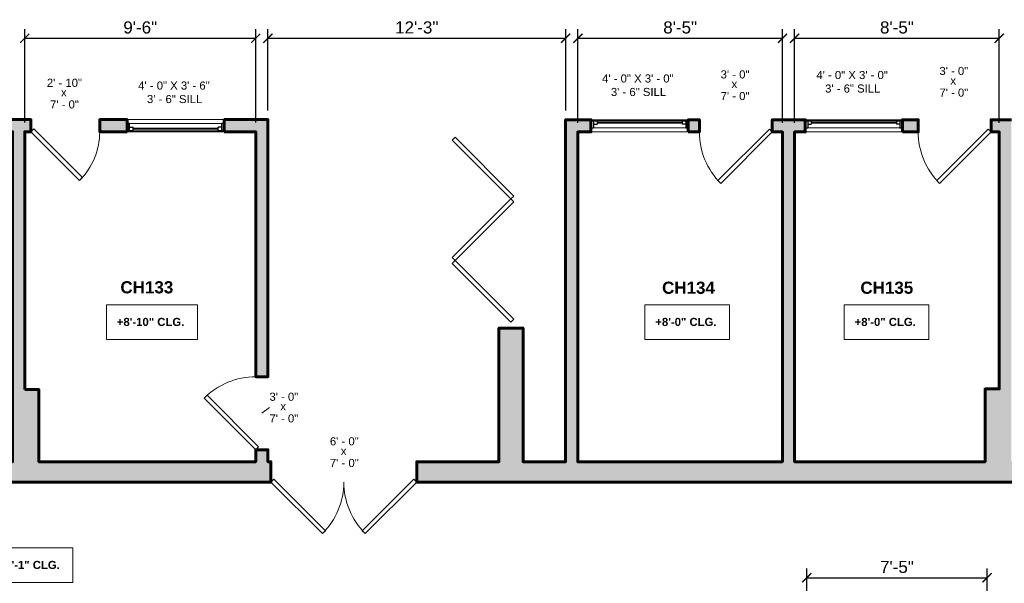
# Model space of a CAD drawing. Header units: inches. Extents: x -2078 to 109126, y -964 to 6385.
# Tile 133 of 137: x 22556 to 23042, y 3921 to 4199. Entities that reach past the tile are written whole.
import ezdxf

# ---------------------------------------------------------------- set-up
doc = ezdxf.new("R2010")
doc.units = ezdxf.units.IN
doc.header["$MEASUREMENT"] = 0
for name, color, linetype, lineweight in [('A-ANNO', 2, 'Continuous', 5), ('A-ANNO-DIMS', 1, 'Continuous', 9), ('A-DOOR', 1, 'Continuous', 18), ('A-GLAZ', 2, 'Continuous', 30), ('A-WALL', 3, 'Continuous', 40), ('A-WINDOWS', 2, 'Continuous', 18)]:
    doc.layers.add(name, color=color, linetype=linetype, lineweight=lineweight)
doc.layers.add('A-HATCH', color=9, linetype='Continuous')
doc.styles.add('Arial_1', font='arial.ttf', dxfattribs={"height": 0.0625})
doc.styles.add('Arial_2', font='arial.ttf', dxfattribs={"height": 3})
doc.styles.add('Arial_B', font='arialbd.ttf', dxfattribs={"height": 4.5})
doc.styles.add('Arial_B_1', font='arialbd.ttf', dxfattribs={"height": 3})
doc.styles.add('JC', font='arial.ttf', dxfattribs={"height": 0.125})
doc.dimstyles.new('JC-DIMS', dxfattribs={"dimtxt": 0.125, "dimasz": 0.09375, "dimexe": 0.09375, "dimexo": 0.09375, "dimgap": 0.046875, "dimtad": 1, "dimdec": 1, "dimzin": 0, "dimdsep": 46, "dimlunit": 4, "dimtxsty": 'JC', "dimblk": 'ARCHTICK', "dimcen": 0.09, "dimclrd": 1, "dimclre": 1, "dimclrt": 256, "dimadec": 0, "dimazin": 0, "dimtfac": 1, "dimtdec": 1, "dimtofl": 0, "dimtmove": 1, "dimatfit": 3, "dimfxl": 1, "dimtolj": 1, "dimtzin": 0, "dimarcsym": 0})

# ---------------------------------------------------------------- blocks, each defined once
blk = doc.blocks.new('JC_DOOR_SINGLE PANEL - SINGLE DOOR-1525214-2nd Floor Plan')
at = {"layer": 'A-DOOR', "lineweight": 30}
for p, q in [((-7.04, 27.04), (-8.46, 25.63)), ((-8.46, 25.63), (15.59, 1.59)), ((17, 3), (-7.04, 27.04)), ((15.59, 1.59), (17, 3))]:
    blk.add_line(p, q, dxfattribs=at)
at = {"layer": 'A-DOOR', "lineweight": 9}
blk.add_arc((17, 3), 34, 135, 180, dxfattribs=at)
blk = doc.blocks.new('JC_WINDOW HUNG - HUNG WINDOW-1559224-2nd Floor Plan')
at = {"layer": 'A-GLAZ'}
for p, q in [((-24, 3), (-24, -3)), ((-24, 2.5), (-21, 2.5)), ((-22.75, 2.5), (-22.75, -1)), ((-22.75, 0.75), (-21, 0.75)), ((-21, 2.5), (-21, 0.75)), ((21, 2.5), (24, 2.5)), ((21, 2.5), (21, 0.75)), ((22.75, 0.75), (21, 0.75)), ((22.75, 2.5), (22.75, -1)), ((24, -3), (24, 3)), ((-24, -1), (-22.75, -1)), ((22.75, -1), (24, -1))]:
    blk.add_line(p, q, dxfattribs=at)
at = {"layer": 'A-GLAZ', "lineweight": 9}
for p, q in [((-21, 2.5), (21, 2.5)), ((-22.75, -1), (22.75, -1))]:
    blk.add_line(p, q, dxfattribs=at)
at = {"layer": 'A-GLAZ', "lineweight": 40}
blk.add_line((-21, 1.625), (21, 1.625), dxfattribs=at)
at = {"layer": 'A-WINDOWS'}
for p, q in [((24, 3), (-24, 3)), ((-24, -3), (24, -3))]:
    blk.add_line(p, q, dxfattribs=at)
blk = doc.blocks.new('JC_DOOR_SINGLE PANEL - SINGLE DOOR-1525208-2nd Floor Plan')
at = {"layer": 'A-DOOR', "lineweight": 30}
for p, q in [((-8.87, -27.04), (16.59, -1.59)), ((18, -3), (-7.46, -28.46)), ((16.59, -1.59), (18, -3)), ((-7.46, -28.46), (-8.87, -27.04))]:
    blk.add_line(p, q, dxfattribs=at)
at = {"layer": 'A-DOOR', "lineweight": 9}
blk.add_arc((18, -3), 36, 180, 225, dxfattribs=at)
blk = doc.blocks.new('JC_DOUBLE DOOR - DOUBLE DOOR-1559151-2nd Floor Plan')
at = {"layer": 'A-DOOR', "lineweight": 30}
for p, q in [((-36, 5), (-10.54, 30.46)), ((-10.54, 30.46), (-9.13, 29.04)), ((10.54, 30.46), (9.13, 29.04)), ((36, 5), (10.54, 30.46)), ((-9.13, 29.04), (-34.59, 3.59)), ((9.13, 29.04), (34.59, 3.59)), ((-34.59, 3.59), (-36, 5)), ((34.59, 3.59), (36, 5))]:
    blk.add_line(p, q, dxfattribs=at)
at = {"layer": 'A-DOOR', "lineweight": 9}
for centre, start, end in [((-36, 5), 0, 45), ((36, 5), 135, 180)]:
    blk.add_arc(centre, 36, start, end, dxfattribs=at)
blk = doc.blocks.new('JC_WINDOW HUNG - HUNG WINDOW-1559653-2nd Floor Plan')
at = {"layer": 'A-GLAZ'}
for p, q in [((-24, 3), (-24, -3)), ((-24, 2.5), (-21, 2.5)), ((-22.75, 2.5), (-22.75, -1)), ((-22.75, 0.75), (-21, 0.75)), ((-21, 2.5), (-21, 0.75)), ((21, 2.5), (24, 2.5)), ((21, 2.5), (21, 0.75)), ((22.75, 0.75), (21, 0.75)), ((22.75, 2.5), (22.75, -1)), ((24, -3), (24, 3)), ((-24, -1), (-22.75, -1)), ((22.75, -1), (24, -1))]:
    blk.add_line(p, q, dxfattribs=at)
at = {"layer": 'A-GLAZ', "lineweight": 9}
for p, q in [((-21, 2.5), (21, 2.5)), ((-22.75, -1), (22.75, -1))]:
    blk.add_line(p, q, dxfattribs=at)
at = {"layer": 'A-GLAZ', "lineweight": 40}
blk.add_line((-21, 1.625), (21, 1.625), dxfattribs=at)
at = {"layer": 'A-WINDOWS'}
for p, q in [((24, 3), (-24, 3)), ((-24, -3), (24, -3))]:
    blk.add_line(p, q, dxfattribs=at)
blk = doc.blocks.new('Para-Bifold - Para-Bifold-1669602-2nd Floor Plan')
at = {"layer": 'A-DOOR'}
for p, q in [((-31.22, -27.58), (-2.23, 1.41)), ((-0.81, 0), (-29.8, -28.99)), ((-2.23, 1.41), (-0.81, 0)), ((-0.81, 0), (0.6, 1.41)), ((28.18, -28.99), (-0.81, 0)), ((0.6, 1.41), (29.59, -27.58)), ((29.59, -27.58), (58.59, 1.41)), ((60, 0), (31.01, -28.99)), ((58.59, 1.41), (60, 0)), ((-29.8, -28.99), (-31.22, -27.58)), ((29.59, -27.58), (28.18, -28.99)), ((31.01, -28.99), (29.59, -27.58))]:
    blk.add_line(p, q, dxfattribs=at)
blk = doc.blocks.new('_ArchTick')
at = {"color": 0, "linetype": 'ByBlock', "const_width": 0.15}
blk.add_lwpolyline([(-0.5, -0.5), (0.5, 0.5)], dxfattribs=at)
blk = doc.blocks.new('*D1015')
at = {"layer": 'A-ANNO-DIMS', "color": 1, "lineweight": -2, "transparency": 16777216}
for p, q in [((22944.88, 3893.02), (22944.88, 3928.01)), ((23033.88, 3900.27), (23033.88, 3928.01)), ((22944.88, 3923.51), (23033.88, 3923.51))]:
    blk.add_line(p, q, dxfattribs=at)
at = {"layer": 'Defpoints', "color": 0, "transparency": 16777216}
for p in [(23033.88, 3923.51), (23033.88, 3895.77), (22944.88, 3888.52)]:
    blk.add_point(p, dxfattribs=at)
at = {"layer": 'A-ANNO-DIMS', "color": 1, "lineweight": -2, "transparency": 16777216, "xscale": 4.5, "yscale": 4.5, "zscale": 4.5, "rotation": 180}
blk.add_blockref('_ArchTick', (22944.88, 3923.51), dxfattribs=at)
at = {"layer": 'A-ANNO-DIMS', "color": 1, "lineweight": -2, "transparency": 16777216, "xscale": 4.5, "yscale": 4.5, "zscale": 4.5}
blk.add_blockref('_ArchTick', (23033.88, 3923.51), dxfattribs=at)
at = {"layer": 'A-ANNO-DIMS', "transparency": 16777216, "insert": (22989.38, 3928.81), "char_height": 6, "width": 0.4008, "attachment_point": 5, "style": 'JC'}
blk.add_mtext('\\A1;7\'-5"', dxfattribs=at)
blk = doc.blocks.new('*D1049')
at = {"layer": 'A-ANNO-DIMS', "color": 1, "lineweight": -2, "transparency": 16777216}
for p, q in [((22558.88, 4148.24), (22558.88, 4194.38)), ((22672.88, 4148.24), (22672.88, 4194.38)), ((22558.88, 4189.88), (22672.88, 4189.88))]:
    blk.add_line(p, q, dxfattribs=at)
at = {"layer": 'Defpoints', "color": 0, "transparency": 16777216}
for p in [(22672.88, 4189.88), (22558.88, 4143.74), (22672.88, 4143.74)]:
    blk.add_point(p, dxfattribs=at)
at = {"layer": 'A-ANNO-DIMS', "color": 1, "lineweight": -2, "transparency": 16777216, "xscale": 4.5, "yscale": 4.5, "zscale": 4.5, "rotation": 180}
blk.add_blockref('_ArchTick', (22558.88, 4189.88), dxfattribs=at)
at = {"layer": 'A-ANNO-DIMS', "color": 1, "lineweight": -2, "transparency": 16777216, "xscale": 4.5, "yscale": 4.5, "zscale": 4.5}
blk.add_blockref('_ArchTick', (22672.88, 4189.88), dxfattribs=at)
at = {"layer": 'A-ANNO-DIMS', "transparency": 16777216, "insert": (22615.88, 4195.19), "char_height": 6, "width": 0.4008, "attachment_point": 5, "style": 'JC'}
blk.add_mtext('\\A1;9\'-6"', dxfattribs=at)
blk = doc.blocks.new('*D1051')
at = {"layer": 'A-ANNO-DIMS', "color": 1, "lineweight": -2, "transparency": 16777216}
for p, q in [((22831.87, 4148.16), (22831.87, 4194.38)), ((22932.87, 4148.16), (22932.87, 4194.38)), ((22831.87, 4189.88), (22932.87, 4189.88))]:
    blk.add_line(p, q, dxfattribs=at)
at = {"layer": 'Defpoints', "color": 0, "transparency": 16777216}
for p in [(22932.87, 4189.88), (22831.87, 4143.66), (22932.87, 4143.66)]:
    blk.add_point(p, dxfattribs=at)
at = {"layer": 'A-ANNO-DIMS', "color": 1, "lineweight": -2, "transparency": 16777216, "xscale": 4.5, "yscale": 4.5, "zscale": 4.5, "rotation": 180}
blk.add_blockref('_ArchTick', (22831.87, 4189.88), dxfattribs=at)
at = {"layer": 'A-ANNO-DIMS', "color": 1, "lineweight": -2, "transparency": 16777216, "xscale": 4.5, "yscale": 4.5, "zscale": 4.5}
blk.add_blockref('_ArchTick', (22932.87, 4189.88), dxfattribs=at)
at = {"layer": 'A-ANNO-DIMS', "transparency": 16777216, "insert": (22882.37, 4195.19), "char_height": 6, "width": 0.4008, "attachment_point": 5, "style": 'JC'}
blk.add_mtext('\\A1;8\'-5"', dxfattribs=at)
blk = doc.blocks.new('*D1053')
at = {"layer": 'A-ANNO-DIMS', "color": 1, "lineweight": -2, "transparency": 16777216}
for p, q in [((22938.87, 4148.16), (22938.87, 4194.38)), ((23039.87, 4148.16), (23039.87, 4194.38)), ((22938.87, 4189.88), (23039.87, 4189.88))]:
    blk.add_line(p, q, dxfattribs=at)
at = {"layer": 'Defpoints', "color": 0, "transparency": 16777216}
for p in [(23039.87, 4189.88), (22938.87, 4143.66), (23039.87, 4143.66)]:
    blk.add_point(p, dxfattribs=at)
at = {"layer": 'A-ANNO-DIMS', "color": 1, "lineweight": -2, "transparency": 16777216, "xscale": 4.5, "yscale": 4.5, "zscale": 4.5, "rotation": 180}
blk.add_blockref('_ArchTick', (22938.87, 4189.88), dxfattribs=at)
at = {"layer": 'A-ANNO-DIMS', "color": 1, "lineweight": -2, "transparency": 16777216, "xscale": 4.5, "yscale": 4.5, "zscale": 4.5}
blk.add_blockref('_ArchTick', (23039.87, 4189.88), dxfattribs=at)
at = {"layer": 'A-ANNO-DIMS', "transparency": 16777216, "insert": (22989.37, 4195.19), "char_height": 6, "width": 0.4008, "attachment_point": 5, "style": 'JC'}
blk.add_mtext('\\A1;8\'-5"', dxfattribs=at)
blk = doc.blocks.new('*D1067')
at = {"layer": 'A-ANNO-DIMS', "color": 1, "lineweight": -2, "transparency": 16777216}
for p, q in [((22678.88, 4154.24), (22678.88, 4194.38)), ((22825.87, 4154.16), (22825.87, 4194.38)), ((22678.88, 4189.88), (22825.87, 4189.88))]:
    blk.add_line(p, q, dxfattribs=at)
at = {"layer": 'Defpoints', "color": 0, "transparency": 16777216}
for p in [(22825.87, 4189.88), (22678.88, 4149.74), (22825.87, 4149.66)]:
    blk.add_point(p, dxfattribs=at)
at = {"layer": 'A-ANNO-DIMS', "color": 1, "lineweight": -2, "transparency": 16777216, "xscale": 4.5, "yscale": 4.5, "zscale": 4.5, "rotation": 180}
blk.add_blockref('_ArchTick', (22678.88, 4189.88), dxfattribs=at)
at = {"layer": 'A-ANNO-DIMS', "color": 1, "lineweight": -2, "transparency": 16777216, "xscale": 4.5, "yscale": 4.5, "zscale": 4.5}
blk.add_blockref('_ArchTick', (22825.87, 4189.88), dxfattribs=at)
at = {"layer": 'A-ANNO-DIMS', "transparency": 16777216, "insert": (22752.37, 4195.19), "char_height": 6, "width": 0.4874, "attachment_point": 5, "style": 'JC'}
blk.add_mtext('\\A1;12\'-3"', dxfattribs=at)
blk = doc.blocks.new('JC- existing door Tag_quad - JC- existing door Tag_quad-839775-2nd Floor Plan')
at = {"layer": 'A-ANNO', "insert": (-0.0234, 0.0378), "char_height": 0.0625, "width": 0.0505, "attachment_point": 1, "style": 'Arial_1', "bg_fill": 3, "box_fill_scale": 1.25, "bg_fill_color": 256, "bg_fill_true_color": 13158600, "bg_fill_transparency": 0}
blk.add_mtext('x', dxfattribs=at)

msp = doc.modelspace()

# ---------------------------------------------------------------- linework, layer by layer
at = {"layer": 'A-ANNO'}
msp.add_line((22675.881, 4004.741), (22679.655, 4007.533), dxfattribs=at)
at = {"layer": 'A-ANNO', "flags": 128}
for points in [[(22599.194, 4058.267), (22644.105, 4058.267), (22644.105, 4041.198), (22599.194, 4041.198)], [(22864.997, 4058.267), (22906.733, 4058.267), (22906.733, 4041.198), (22864.997, 4041.198)], [(22963.376, 4058.267), (23005.112, 4058.267), (23005.112, 4041.198), (22963.376, 4041.198)], [(22540.857, 3938.28), (22582.593, 3938.28), (22582.593, 3921.212), (22540.857, 3921.212)]]:
    msp.add_lwpolyline(points, close=True, dxfattribs=at)
at = {"layer": 'A-WALL', "lineweight": 60}
for points in [[(22558.881, 4016.416), (22558.881, 4143.741), (22561.881, 4143.741), (22561.881, 4149.741), (22537.381, 4149.741), (22537.381, 4143.741), (22552.881, 4143.741), (22552.881, 3980.741), (22517.881, 3980.741), (22517.881, 3970.741), (22680.373, 3970.741), (22680.373, 3980.741), (22678.881, 3980.741), (22678.881, 3986.741), (22672.881, 3986.741), (22672.881, 3980.741), (22565.881, 3980.741), (22565.881, 4016.416)], [(22609.381, 4143.741), (22609.381, 4149.741), (22595.881, 4149.741), (22595.881, 4143.741)], [(22657.381, 4143.741), (22657.381, 4149.741), (22678.881, 4149.741), (22678.881, 4022.741), (22672.881, 4022.741), (22672.881, 4143.741)], [(22886.365, 4143.656), (22886.365, 4149.656), (22891.865, 4149.656), (22891.865, 4143.656)], [(22992.115, 4143.656), (22992.115, 4149.656), (22999.865, 4149.656), (22999.865, 4143.656)]]:
    msp.add_lwpolyline(points, close=True, dxfattribs=at)
msp.add_lwpolyline([(23045.865, 4149.656), (23035.865, 4149.656), (23035.865, 4143.656), (23039.865, 4143.656), (23039.865, 4016.745), (23032.865, 4016.745), (23032.865, 3980.741), (22938.865, 3980.741), (22938.865, 4143.656), (22944.115, 4143.656), (22944.115, 4149.656), (22927.865, 4149.656), (22927.865, 4143.656), (22932.865, 4143.656), (22932.865, 3980.741), (22831.865, 3980.741), (22831.865, 4143.656), (22838.365, 4143.656), (22838.365, 4149.656), (22825.865, 4149.656), (22825.865, 3980.741), (22804.881, 3980.741), (22804.881, 4046.741), (22792.881, 4046.741), (22792.881, 3980.741), (22752.373, 3980.741), (22752.373, 3970.741), (23083.875, 3970.741)], dxfattribs=at)

# ---------------------------------------------------------------- block references
at = {"layer": 'A-ANNO', "xscale": 64, "yscale": 64, "zscale": 64}
for p in [(22686.541, 4007.741), (22716.373, 3985.732)]:
    msp.add_blockref('JC- existing door Tag_quad - JC- existing door Tag_quad-839775-2nd Floor Plan', p, dxfattribs=at)
at = {"layer": 'A-DOOR'}
for name, p, rotation in [('JC_DOOR_SINGLE PANEL - SINGLE DOOR-1525214-2nd Floor Plan', (22578.881, 4146.741), 180), ('Para-Bifold - Para-Bifold-1669602-2nd Floor Plan', (22798.881, 4109.741), 269.9999999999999), ('JC_DOOR_SINGLE PANEL - SINGLE DOOR-1525208-2nd Floor Plan', (22675.881, 4004.741), 269.9999999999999), ('JC_DOUBLE DOOR - DOUBLE DOOR-1559151-2nd Floor Plan', (22716.373, 3975.741), 180)]:
    msp.add_blockref(name, p, dxfattribs=dict(at, rotation=rotation))
for p in [(22909.865, 4146.656), (23017.865, 4146.656)]:
    msp.add_blockref('JC_DOOR_SINGLE PANEL - SINGLE DOOR-1525208-2nd Floor Plan', p, dxfattribs=at)
at = {"layer": 'A-WINDOWS', "rotation": 180}
msp.add_blockref('JC_WINDOW HUNG - HUNG WINDOW-1559224-2nd Floor Plan', (22633.381, 4146.741), dxfattribs=at)
at = {"layer": 'A-WINDOWS'}
for p in [(22862.365, 4146.656), (22968.115, 4146.656)]:
    msp.add_blockref('JC_WINDOW HUNG - HUNG WINDOW-1559653-2nd Floor Plan', p, dxfattribs=at)

# ---------------------------------------------------------------- texts
at = {"layer": 'A-ANNO', "attachment_point": 1}
for s, insert, char_height, width, style in [('4\' - 0" X 3\' - 0"', (22843.858, 4172.031), 4, 44.642, 'Arial_2'), ('4\' - 0" X 3\' - 0"', (22949.608, 4173.725), 4, 44.642, 'Arial_2'), ('4\' - 0" X 3\' - 6"', (22614.874, 4168.533), 4, 44.642, 'Arial_2'), ('3\' - 6" SILL', (22848.191, 4165.364), 4, 34.138, 'Arial_2'), ('3\' - 6" SILL', (22953.941, 4167.058), 4, 34.138, 'Arial_2'), ('3\' - 6" SILL', (22619.207, 4161.866), 4, 34.138, 'Arial_2'), ('CH133', (22606.098, 4069.923), 6, 51.712, 'Arial_B'), ('CH134', (22873.452, 4069.704), 6, 51.712, 'Arial_B'), ('CH135', (22971.345, 4069.704), 6, 51.712, 'Arial_B'), ('+8\'-10" CLG.', (22604.314, 4051.813), 4, 41.814, 'Arial_B_1'), ('+8\'-0" CLG.', (22870.117, 4051.813), 4, 37.976, 'Arial_B_1'), ('+8\'-0" CLG.', (22968.496, 4051.813), 4, 37.976, 'Arial_B_1'), ('+9\'-1" CLG.', (22545.977, 3931.827), 4, 37.976, 'Arial_B_1')]:
    msp.add_mtext(s, dxfattribs=dict(at, insert=insert, char_height=char_height, width=width, style=style))

# ---------------------------------------------------------------- dimensions: what is measured, and where the dimension line sits
at = {"layer": 'A-ANNO-DIMS'}
for base, p1, p2, picture, middle in [((22672.881, 4189.878), (22558.881, 4143.741), (22672.881, 4143.741), '*D1049', (22615.881, 4195.191)), ((22825.865, 4189.878), (22678.881, 4149.741), (22825.865, 4149.656), '*D1067', (22752.373, 4195.193)), ((22932.865, 4189.878), (22831.865, 4143.656), (22932.865, 4143.656), '*D1051', (22882.365, 4195.191)), ((23039.865, 4189.878), (22938.865, 4143.656), (23039.865, 4143.656), '*D1053', (22989.365, 4195.191)), ((23033.881, 3923.51), (22944.881, 3888.521), (23033.881, 3895.771), '*D1015', (22989.381, 3928.812))]:
    dim = msp.add_linear_dim(base=base, p1=p1, p2=p2, dimstyle='JC-DIMS', dxfattribs=at)
    dim.commit()
    dim.dimension.update_dxf_attribs({"geometry": picture, "text_midpoint": middle})

# ---------------------------------------------------------------- next in the draw order: hatches: boundary and pattern name
at = {"layer": 'A-HATCH'}
h = msp.add_hatch(color=256, dxfattribs=at)
h.dxf.hatch_style = 1
h.paths.add_polyline_path([(22385.881, 3980.741), (22326.381, 3980.741), (22326.381, 4016.741), (22319.881, 4016.741), (22319.881, 4143.741), (22335.881, 4143.741), (22335.881, 4149.741), (22313.881, 4149.741), (22313.881, 3980.741), (22272.881, 3980.741), (22272.881, 3976.741), (22270.381, 3976.741), (22270.381, 3970.741), (22385.881, 3970.741)])
h.paths.add_polyline_path([(22481.881, 3980.741), (22439.881, 3980.741), (22439.881, 4143.741), (22441.881, 4143.741), (22441.881, 4149.741), (22431.881, 4149.741), (22431.881, 4143.741), (22433.881, 4143.741), (22433.881, 3980.741), (22421.881, 3980.741), (22421.881, 3970.741), (22481.881, 3970.741)])
h.paths.add_polyline_path([(22397.881, 4149.741), (22383.881, 4149.741), (22383.881, 4143.741), (22397.881, 4143.741)])
h.paths.add_polyline_path([(22489.381, 4149.741), (22475.881, 4149.741), (22475.881, 4143.741), (22489.381, 4143.741)])
h.paths.add_polyline_path([(22561.881, 4149.741), (22537.381, 4149.741), (22537.381, 4143.741), (22552.881, 4143.741), (22552.881, 3980.741), (22517.881, 3980.741), (22517.881, 3970.741), (22680.373, 3970.741), (22680.373, 3980.741), (22678.881, 3980.741), (22678.881, 3986.741), (22672.881, 3986.741), (22672.881, 3980.741), (22565.881, 3980.741), (22565.881, 4016.416), (22558.881, 4016.416), (22558.881, 4143.741), (22561.881, 4143.741)])
h.paths.add_polyline_path([(22609.381, 4149.741), (22595.881, 4149.741), (22595.881, 4143.741), (22609.381, 4143.741)], flags=17)
h.paths.add_polyline_path([(22678.881, 4149.741), (22657.381, 4149.741), (22657.381, 4143.741), (22672.881, 4143.741), (22672.881, 4022.741), (22678.881, 4022.741)], flags=17)
h.paths.add_polyline_path([(23083.875, 3980.741), (23045.865, 3980.741), (23045.865, 4149.656), (23035.865, 4149.656), (23035.865, 4143.656), (23039.865, 4143.656), (23039.865, 4016.745), (23032.865, 4016.745), (23032.865, 3980.741), (22938.865, 3980.741), (22938.865, 4143.656), (22944.115, 4143.656), (22944.115, 4149.656), (22927.865, 4149.656), (22927.865, 4143.656), (22932.865, 4143.656), (22932.865, 3980.741), (22831.865, 3980.741), (22831.865, 4143.656), (22838.365, 4143.656), (22838.365, 4149.656), (22825.865, 4149.656), (22825.865, 3980.741), (22804.881, 3980.741), (22804.881, 4046.741), (22792.881, 4046.741), (22792.881, 3980.741), (22752.373, 3980.741), (22752.373, 3970.741), (23083.875, 3970.741)])
h.paths.add_polyline_path([(22891.865, 4149.656), (22886.365, 4149.656), (22886.365, 4143.656), (22891.865, 4143.656)], flags=17)
h.paths.add_polyline_path([(22999.865, 4149.656), (22992.115, 4149.656), (22992.115, 4143.656), (22999.865, 4143.656)], flags=17)
h.paths.add_polyline_path([(22620.883, 3894.848), (22607.883, 3894.848), (22607.883, 3889.848), (22620.883, 3889.848)])
h.paths.add_polyline_path([(22326.881, 3709.611), (22313.881, 3709.611), (22313.881, 3680.481), (22326.881, 3680.481)])

# ---------------------------------------------------------------- next in the draw order: block references
at = {"layer": 'A-ANNO', "xscale": 64, "yscale": 64, "zscale": 64}
for p in [(23017.242, 4168.59), (22909.242, 4166.896), (22578.258, 4162.757)]:
    msp.add_blockref('JC- existing door Tag_quad - JC- existing door Tag_quad-839775-2nd Floor Plan', p, dxfattribs=at)

# ---------------------------------------------------------------- next in the draw order: texts
at = {"layer": 'A-ANNO', "char_height": 4, "width": 17.978, "attachment_point": 1, "style": 'Arial_2'}
for s, insert in [('3\' - 0"', (22679.655, 4014.879)), ('7\' - 0"', (22679.655, 4004.197)), ('6\' - 0"', (22709.488, 3992.869)), ('7\' - 0"', (22709.488, 3982.188))]:
    msp.add_mtext(s, dxfattribs=dict(at, insert=insert))

# ---------------------------------------------------------------- next in the draw order: texts
at = {"layer": 'A-ANNO', "char_height": 4, "attachment_point": 1, "style": 'Arial_2'}
for s, insert, width in [('3\' - 0"', (23010.356, 4175.727), 17.978), ('2\' - 10"', (22569.798, 4169.894), 21.816), ('3\' - 0"', (22902.356, 4174.033), 17.978), ('7\' - 0"', (23010.356, 4165.045), 17.978), ('7\' - 0"', (22902.356, 4163.352), 17.978), ('7\' - 0"', (22571.373, 4159.212), 17.978)]:
    msp.add_mtext(s, dxfattribs=dict(at, insert=insert, width=width))

doc.saveas('drawing.dxf')
